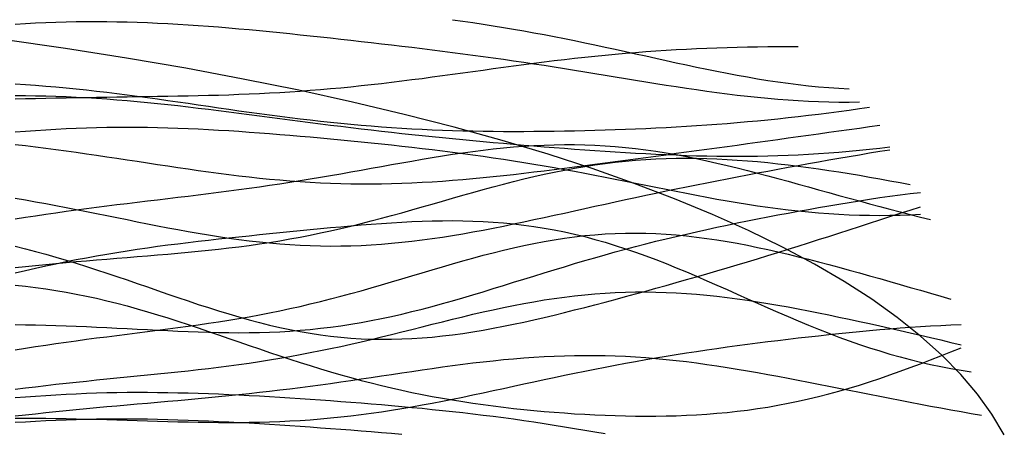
# Model space of a CAD drawing. Extents: x -15.9 to 15.9, y -4.2 to 4.2.
# Tile 12 of 12: x 8.5 to 15.7, y 0.9 to 3.9. Entities that reach past the tile are written whole.
import ezdxf

# ---------------------------------------------------------------- set-up
doc = ezdxf.new("R2010")
doc.units = 0

msp = doc.modelspace()

# ---------------------------------------------------------------- linework, layer by layer
at = {"layer": 'CNC'}
for points in [[(8.47864, 3.86048), (8.55334, 3.86475), (8.62804, 3.8685), (8.70274, 3.87169), (8.77745, 3.87431), (8.85215, 3.87633), (8.92685, 3.87776), (9.00155, 3.87858), (9.07625, 3.8788), (9.15095, 3.8784), (9.22566, 3.87741), (9.30036, 3.87584), (9.37506, 3.87369), (9.44976, 3.87098), (9.52446, 3.86774), (9.59916, 3.86399), (9.67387, 3.85976), (9.74857, 3.85507), (9.82327, 3.84996), (9.89797, 3.84445), (9.97267, 3.83858), (10.04737, 3.83237), (10.12208, 3.82586), (10.19678, 3.81907), (10.27148, 3.81204), (10.34618, 3.80479), (10.42088, 3.79735), (10.49558, 3.78973), (10.57029, 3.78196), (10.64499, 3.77406), (10.71969, 3.76603), (10.79439, 3.7579), (10.86909, 3.74966), (10.94379, 3.74132), (11.0185, 3.73289), (11.0932, 3.72437), (11.1679, 3.71575), (11.2426, 3.70702), (11.3173, 3.69818), (11.392, 3.68922), (11.46671, 3.68013), (11.54141, 3.6709), (11.61611, 3.66151), (11.69081, 3.65196), (11.76551, 3.64222), (11.84021, 3.6323), (11.91492, 3.62218), (11.98962, 3.61185), (12.06432, 3.60131), (12.13902, 3.59056), (12.21372, 3.57959), (12.28842, 3.5684), (12.36313, 3.55701), (12.43783, 3.54542), (12.51253, 3.53365), (12.58723, 3.52172), (12.66193, 3.50964), (12.73663, 3.49745), (12.81134, 3.48518), (12.88604, 3.47285), (12.96074, 3.46052), (13.03544, 3.44821), (13.11014, 3.43598), (13.18484, 3.42387), (13.25955, 3.41194), (13.33425, 3.40024), (13.40895, 3.38882), (13.48365, 3.37773), (13.55835, 3.36704), (13.63305, 3.3568), (13.70776, 3.34706), (13.78246, 3.33788), (13.85716, 3.32931), (13.93186, 3.3214), (14.00656, 3.31421), (14.08126, 3.30776), (14.15597, 3.3021), (14.23067, 3.29728), (14.30537, 3.29331), (14.38007, 3.29022), (14.45477, 3.28804), (14.52947, 3.28678), (14.60418, 3.28644), (14.67888, 3.28703)], [(11.69081, 3.89244), (11.76551, 3.88178), (11.84021, 3.87076), (11.91492, 3.85934), (11.98962, 3.84753), (12.06432, 3.83531), (12.13902, 3.82267), (12.21372, 3.80961), (12.28842, 3.79612), (12.36313, 3.78223), (12.43783, 3.76793), (12.51253, 3.75324), (12.58723, 3.73819), (12.66193, 3.7228), (12.73663, 3.7071), (12.81134, 3.69113), (12.88604, 3.67494), (12.96074, 3.65856), (13.03544, 3.64207), (13.11014, 3.62551), (13.18484, 3.60894), (13.25955, 3.59243), (13.33425, 3.57605), (13.40895, 3.55986), (13.48365, 3.54395), (13.55835, 3.52838), (13.63305, 3.51322), (13.70776, 3.49856), (13.78246, 3.48445), (13.85716, 3.47098), (13.93186, 3.45821), (14.00656, 3.44621), (14.08126, 3.43503), (14.15597, 3.42473), (14.23067, 3.41536), (14.30537, 3.40698), (14.38007, 3.39961), (14.45477, 3.3933), (14.52947, 3.38806), (14.60418, 3.38392)], [(15.7438, 0.83897), (15.65325, 0.99014), (15.54638, 1.13823), (15.42326, 1.28339), (15.28397, 1.42572), (15.1286, 1.56523), (14.95725, 1.70192), (14.77003, 1.83577), (14.56706, 1.96673), (14.34846, 2.09474), (14.11438, 2.21974), (13.86494, 2.34165), (13.60031, 2.4604), (13.32063, 2.57591), (13.02606, 2.68809), (12.71676, 2.79686), (12.39291, 2.90215), (12.05465, 3.00385), (11.70217, 3.10191), (11.33561, 3.19622), (10.95514, 3.28672), (10.56091, 3.37333), (10.15305, 3.45597), (9.73169, 3.53458), (9.29692, 3.60908), (8.84882, 3.6794), (8.38742, 3.7455)], [(8.47864, 3.30989), (8.55334, 3.31186), (8.62804, 3.31371), (8.70274, 3.31545), (8.77745, 3.31707), (8.85215, 3.31857), (8.92685, 3.31995), (9.00155, 3.32123), (9.07625, 3.32242), (9.15095, 3.32353), (9.22566, 3.32459), (9.30036, 3.32561), (9.37506, 3.32664), (9.44976, 3.32768), (9.52446, 3.32877), (9.59916, 3.32995), (9.67387, 3.33125), (9.74857, 3.3327), (9.82327, 3.33433), (9.89797, 3.33619), (9.97267, 3.33829), (10.04737, 3.34068), (10.12208, 3.34338), (10.19678, 3.34643), (10.27148, 3.34984), (10.34618, 3.35365), (10.42088, 3.35786), (10.49558, 3.36249), (10.57029, 3.36756), (10.64499, 3.37308), (10.71969, 3.37904), (10.79439, 3.38545), (10.86909, 3.3923), (10.94379, 3.39959), (11.0185, 3.40729), (11.0932, 3.41539), (11.1679, 3.42386), (11.2426, 3.43269), (11.3173, 3.44184), (11.392, 3.45128), (11.46671, 3.46097), (11.54141, 3.47088), (11.61611, 3.48096), (11.69081, 3.49117), (11.76551, 3.50148), (11.84021, 3.51183), (11.91492, 3.52219), (11.98962, 3.5325), (12.06432, 3.54273), (12.13902, 3.55283), (12.21372, 3.56276), (12.28842, 3.57248), (12.36313, 3.58196), (12.43783, 3.59117), (12.51253, 3.60007), (12.58723, 3.60863), (12.66193, 3.61682), (12.73663, 3.62464), (12.81134, 3.63205), (12.88604, 3.63905), (12.96074, 3.64563), (13.03544, 3.65177), (13.11014, 3.65747), (13.18484, 3.66274), (13.25955, 3.66757), (13.33425, 3.67196), (13.40895, 3.67594), (13.48365, 3.6795), (13.55835, 3.68266), (13.63305, 3.68543), (13.70776, 3.68783), (13.78246, 3.68986), (13.85716, 3.69156), (13.93186, 3.69292), (14.00656, 3.69396), (14.08126, 3.69471), (14.15597, 3.69517), (14.23067, 3.69535)], [(8.47864, 3.42096), (8.55334, 3.41589), (8.62804, 3.41035), (8.70274, 3.40432), (8.77745, 3.39781), (8.85215, 3.39082), (8.92685, 3.38337), (9.00155, 3.37547), (9.07625, 3.36714), (9.15095, 3.35839), (9.22566, 3.34926), (9.30036, 3.33978), (9.37506, 3.32997), (9.44976, 3.31988), (9.52446, 3.30955), (9.59916, 3.299), (9.67387, 3.2883), (9.74857, 3.27748), (9.82327, 3.26658), (9.89797, 3.25566), (9.97267, 3.24476), (10.04737, 3.23392), (10.12208, 3.2232), (10.19678, 3.21262), (10.27148, 3.20225), (10.34618, 3.19211), (10.42088, 3.18224), (10.49558, 3.17268), (10.57029, 3.16347), (10.64499, 3.15462), (10.71969, 3.14617), (10.79439, 3.13814), (10.86909, 3.13055), (10.94379, 3.12341), (11.0185, 3.11673), (11.0932, 3.11053), (11.1679, 3.1048), (11.2426, 3.09955), (11.3173, 3.09478), (11.392, 3.09048), (11.46671, 3.08665), (11.54141, 3.08327), (11.61611, 3.08033), (11.69081, 3.07783), (11.76551, 3.07574), (11.84021, 3.07405), (11.91492, 3.07274), (11.98962, 3.07181), (12.06432, 3.07122), (12.13902, 3.07097), (12.21372, 3.07103), (12.28842, 3.07141), (12.36313, 3.07207), (12.43783, 3.07301), (12.51253, 3.07423), (12.58723, 3.07571), (12.66193, 3.07745), (12.73663, 3.07944), (12.81134, 3.08168), (12.88604, 3.08417), (12.96074, 3.08692), (13.03544, 3.08992), (13.11014, 3.09319), (13.18484, 3.09673), (13.25955, 3.10056), (13.33425, 3.10467), (13.40895, 3.10908), (13.48365, 3.11381), (13.55835, 3.11886), (13.63305, 3.12425), (13.70776, 3.12999), (13.78246, 3.13608), (13.85716, 3.14254), (13.93186, 3.14937), (14.00656, 3.15658), (14.08126, 3.16417), (14.15597, 3.17214), (14.23067, 3.1805), (14.30537, 3.18923), (14.38007, 3.19833), (14.45477, 3.20778), (14.52947, 3.21758), (14.60418, 3.2277), (14.67888, 3.23812), (14.75358, 3.24883)], [(8.47864, 3.33545), (8.55334, 3.3347), (8.62804, 3.33343), (8.70274, 3.33162), (8.77745, 3.32926), (8.85215, 3.32634), (8.92685, 3.32288), (9.00155, 3.31886), (9.07625, 3.31429), (9.15095, 3.3092), (9.22566, 3.30358), (9.30036, 3.29746), (9.37506, 3.29087), (9.44976, 3.28382), (9.52446, 3.27634), (9.59916, 3.26848), (9.67387, 3.26024), (9.74857, 3.25169), (9.82327, 3.24284), (9.89797, 3.23373), (9.97267, 3.22441), (10.04737, 3.21491), (10.12208, 3.20527), (10.19678, 3.19553), (10.27148, 3.18571), (10.34618, 3.17586), (10.42088, 3.166), (10.49558, 3.15617), (10.57029, 3.1464), (10.64499, 3.13671), (10.71969, 3.12712), (10.79439, 3.11766), (10.86909, 3.10834), (10.94379, 3.09918), (11.0185, 3.09018), (11.0932, 3.08136), (11.1679, 3.07273), (11.2426, 3.06428), (11.3173, 3.05603), (11.392, 3.04796), (11.46671, 3.04008), (11.54141, 3.03239), (11.61611, 3.02487), (11.69081, 3.01753), (11.76551, 3.01035), (11.84021, 3.00333), (11.91492, 2.99647), (11.98962, 2.98975), (12.06432, 2.98318), (12.13902, 2.97674), (12.21372, 2.97044), (12.28842, 2.96428), (12.36313, 2.95826), (12.43783, 2.95238), (12.51253, 2.94664), (12.58723, 2.94106), (12.66193, 2.93564), (12.73663, 2.9304), (12.81134, 2.92536), (12.88604, 2.92053), (12.96074, 2.91592), (13.03544, 2.91158), (13.11014, 2.90751), (13.18484, 2.90374), (13.25955, 2.90031), (13.33425, 2.89724), (13.40895, 2.89456), (13.48365, 2.89229), (13.55835, 2.89047), (13.63305, 2.88913), (13.70776, 2.8883), (13.78246, 2.888), (13.85716, 2.88825), (13.93186, 2.88909), (14.00656, 2.89052), (14.08126, 2.89257), (14.15597, 2.89526), (14.23067, 2.89859), (14.30537, 2.90257), (14.38007, 2.90721), (14.45477, 2.91249), (14.52947, 2.91843), (14.60418, 2.925), (14.67888, 2.9322), (14.75358, 2.94001), (14.82828, 2.94839), (14.90298, 2.95733)], [(8.47864, 2.97547), (8.55334, 2.96665), (8.62804, 2.95748), (8.70274, 2.94796), (8.77745, 2.93813), (8.85215, 2.92798), (8.92685, 2.91755), (9.00155, 2.90686), (9.07625, 2.89594), (9.15095, 2.88483), (9.22566, 2.87357), (9.30036, 2.8622), (9.37506, 2.85077), (9.44976, 2.83932), (9.52446, 2.82792), (9.59916, 2.8166), (9.67387, 2.80543), (9.74857, 2.79446), (9.82327, 2.78375), (9.89797, 2.77335), (9.97267, 2.76331), (10.04737, 2.7537), (10.12208, 2.74455), (10.19678, 2.73593), (10.27148, 2.72786), (10.34618, 2.72041), (10.42088, 2.7136), (10.49558, 2.70747), (10.57029, 2.70205), (10.64499, 2.69736), (10.71969, 2.69343), (10.79439, 2.69027), (10.86909, 2.6879), (10.94379, 2.68631), (11.0185, 2.6855), (11.0932, 2.68548), (11.1679, 2.68623), (11.2426, 2.68774), (11.3173, 2.68998), (11.392, 2.69295), (11.46671, 2.6966), (11.54141, 2.70091), (11.61611, 2.70584), (11.69081, 2.71137), (11.76551, 2.71745), (11.84021, 2.72405), (11.91492, 2.73112), (11.98962, 2.73863), (12.06432, 2.74654), (12.13902, 2.7548), (12.21372, 2.76337), (12.28842, 2.77223), (12.36313, 2.78132), (12.43783, 2.79063), (12.51253, 2.80011), (12.58723, 2.80974), (12.66193, 2.81949), (12.73663, 2.82934), (12.81134, 2.83926), (12.88604, 2.84924), (12.96074, 2.85926), (13.03544, 2.86932), (13.11014, 2.8794), (13.18484, 2.88949), (13.25955, 2.8996), (13.33425, 2.90971), (13.40895, 2.91984), (13.48365, 2.92998), (13.55835, 2.94013), (13.63305, 2.9503), (13.70776, 2.9605), (13.78246, 2.97072), (13.85716, 2.98098), (13.93186, 2.99127), (14.00656, 3.0016), (14.08126, 3.01197), (14.15597, 3.02237), (14.23067, 3.03281), (14.30537, 3.04328), (14.38007, 3.05377), (14.45477, 3.06427), (14.52947, 3.07477), (14.60418, 3.08526), (14.67888, 3.0957), (14.75358, 3.10609), (14.82828, 3.1164)], [(8.47864, 3.06651), (8.55334, 3.07267), (8.62804, 3.07831), (8.70274, 3.08339), (8.77745, 3.08791), (8.85215, 3.09183), (8.92685, 3.09514), (9.00155, 3.09784), (9.07625, 3.09993), (9.15095, 3.1014), (9.22566, 3.10226), (9.30036, 3.10251), (9.37506, 3.10218), (9.44976, 3.10128), (9.52446, 3.09983), (9.59916, 3.09786), (9.67387, 3.09537), (9.74857, 3.09242), (9.82327, 3.08902), (9.89797, 3.0852), (9.97267, 3.08099), (10.04737, 3.07642), (10.12208, 3.07152), (10.19678, 3.06632), (10.27148, 3.06084), (10.34618, 3.0551), (10.42088, 3.04914), (10.49558, 3.04296), (10.57029, 3.03658), (10.64499, 3.03002), (10.71969, 3.02328), (10.79439, 3.01638), (10.86909, 3.0093), (10.94379, 3.00207), (11.0185, 2.99466), (11.0932, 2.98708), (11.1679, 2.97931), (11.2426, 2.97135), (11.3173, 2.96317), (11.392, 2.95477), (11.46671, 2.94613), (11.54141, 2.93723), (11.61611, 2.92804), (11.69081, 2.91856), (11.76551, 2.90877), (11.84021, 2.89865), (11.91492, 2.88818), (11.98962, 2.87736), (12.06432, 2.86616), (12.13902, 2.8546), (12.21372, 2.84266), (12.28842, 2.83035), (12.36313, 2.81767), (12.43783, 2.80463), (12.51253, 2.79125), (12.58723, 2.77754), (12.66193, 2.76353), (12.73663, 2.74925), (12.81134, 2.73473), (12.88604, 2.72002), (12.96074, 2.70516), (13.03544, 2.69019), (13.11014, 2.67517), (13.18484, 2.66015), (13.25955, 2.6452), (13.33425, 2.63037), (13.40895, 2.61573), (13.48365, 2.60134), (13.55835, 2.58728), (13.63305, 2.5736), (13.70776, 2.56038), (13.78246, 2.54767), (13.85716, 2.53555), (13.93186, 2.52408), (14.00656, 2.5133), (14.08126, 2.50329), (14.15597, 2.49408), (14.23067, 2.48573), (14.30537, 2.47828), (14.38007, 2.47176), (14.45477, 2.4662), (14.52947, 2.46162), (14.60418, 2.45805), (14.67888, 2.4555), (14.75358, 2.45396), (14.82828, 2.45345), (14.90298, 2.45394), (14.97768, 2.45542), (15.05239, 2.45788), (15.12709, 2.46128)], [(8.47864, 2.4281), (8.55334, 2.4396), (8.62804, 2.45087), (8.70274, 2.46191), (8.77745, 2.47269), (8.85215, 2.48321), (8.92685, 2.49349), (9.00155, 2.50351), (9.07625, 2.51331), (9.15095, 2.52289), (9.22566, 2.53229), (9.30036, 2.54153), (9.37506, 2.55063), (9.44976, 2.55965), (9.52446, 2.56861), (9.59916, 2.57756), (9.67387, 2.58653), (9.74857, 2.59558), (9.82327, 2.60473), (9.89797, 2.61403), (9.97267, 2.62353), (10.04737, 2.63324), (10.12208, 2.6432), (10.19678, 2.65345), (10.27148, 2.664), (10.34618, 2.67486), (10.42088, 2.68606), (10.49558, 2.69758), (10.57029, 2.70943), (10.64499, 2.7216), (10.71969, 2.73406), (10.79439, 2.7468), (10.86909, 2.75977), (10.94379, 2.77294), (11.0185, 2.78627), (11.0932, 2.79968), (11.1679, 2.81314), (11.2426, 2.82656), (11.3173, 2.83989), (11.392, 2.85303), (11.46671, 2.86592), (11.54141, 2.87847), (11.61611, 2.8906), (11.69081, 2.90222), (11.76551, 2.91324), (11.84021, 2.92359), (11.91492, 2.93318), (11.98962, 2.94192), (12.06432, 2.94975), (12.13902, 2.95659), (12.21372, 2.96238), (12.28842, 2.96705), (12.36313, 2.97055), (12.43783, 2.97283), (12.51253, 2.97385), (12.58723, 2.97359), (12.66193, 2.97202), (12.73663, 2.96913), (12.81134, 2.96491), (12.88604, 2.95937), (12.96074, 2.95252), (13.03544, 2.94439), (13.11014, 2.935), (13.18484, 2.9244), (13.25955, 2.91263), (13.33425, 2.89974), (13.40895, 2.88579), (13.48365, 2.87085), (13.55835, 2.85499), (13.63305, 2.83828), (13.70776, 2.82079), (13.78246, 2.80262), (13.85716, 2.78383), (13.93186, 2.76452), (14.00656, 2.74476), (14.08126, 2.72463), (14.15597, 2.70421), (14.23067, 2.68358), (14.30537, 2.66281), (14.38007, 2.64197), (14.45477, 2.62113), (14.52947, 2.60033), (14.60418, 2.57965), (14.67888, 2.55912), (14.75358, 2.53879), (14.82828, 2.5187), (14.90298, 2.49887), (14.97768, 2.47934), (15.05239, 2.46012), (15.12709, 2.44124), (15.20179, 2.42269)], [(8.47864, 2.57959), (8.55334, 2.56667), (8.62804, 2.55339), (8.70274, 2.53974), (8.77745, 2.52577), (8.85215, 2.51149), (8.92685, 2.49695), (9.00155, 2.48218), (9.07625, 2.46723), (9.15095, 2.45215), (9.22566, 2.43701), (9.30036, 2.42186), (9.37506, 2.40678), (9.44976, 2.39183), (9.52446, 2.37708), (9.59916, 2.36262), (9.67387, 2.34851), (9.74857, 2.33484), (9.82327, 2.32169), (9.89797, 2.30913), (9.97267, 2.29723), (10.04737, 2.28608), (10.12208, 2.27573), (10.19678, 2.26626), (10.27148, 2.25772), (10.34618, 2.25017), (10.42088, 2.24366), (10.49558, 2.23823), (10.57029, 2.23392), (10.64499, 2.23076), (10.71969, 2.22877), (10.79439, 2.22797), (10.86909, 2.22835), (10.94379, 2.22993), (11.0185, 2.23268), (11.0932, 2.2366), (11.1679, 2.24166), (11.2426, 2.24782), (11.3173, 2.25506), (11.392, 2.26333), (11.46671, 2.27258), (11.54141, 2.28275), (11.61611, 2.2938), (11.69081, 2.30565), (11.76551, 2.31825), (11.84021, 2.33153), (11.91492, 2.34542), (11.98962, 2.35986), (12.06432, 2.37477), (12.13902, 2.3901), (12.21372, 2.40576), (12.28842, 2.42171), (12.36313, 2.43788), (12.43783, 2.45422), (12.51253, 2.47066), (12.58723, 2.48717), (12.66193, 2.50369), (12.73663, 2.52019), (12.81134, 2.53663), (12.88604, 2.55298), (12.96074, 2.56921), (13.03544, 2.5853), (13.11014, 2.60124), (13.18484, 2.61702), (13.25955, 2.63262), (13.33425, 2.64804), (13.40895, 2.66328), (13.48365, 2.67834), (13.55835, 2.69323), (13.63305, 2.70795), (13.70776, 2.72252), (13.78246, 2.73693), (13.85716, 2.75119), (13.93186, 2.76532), (14.00656, 2.77932), (14.08126, 2.7932), (14.15597, 2.80695), (14.23067, 2.82058), (14.30537, 2.83409), (14.38007, 2.84747), (14.45477, 2.8607), (14.52947, 2.87379), (14.60418, 2.88671), (14.67888, 2.89944), (14.75358, 2.91195), (14.82828, 2.92422), (14.90298, 2.93621)], [(8.47864, 2.06939), (8.55334, 2.07724), (8.62804, 2.08485), (8.70274, 2.09223), (8.77745, 2.09937), (8.85215, 2.10627), (8.92685, 2.11294), (9.00155, 2.11941), (9.07625, 2.12569), (9.15095, 2.13184), (9.22566, 2.13787), (9.30036, 2.14385), (9.37506, 2.14982), (9.44976, 2.15585), (9.52446, 2.16198), (9.59916, 2.16829), (9.67387, 2.17484), (9.74857, 2.18169), (9.82327, 2.18892), (9.89797, 2.19658), (9.97267, 2.20474), (10.04737, 2.21345), (10.12208, 2.22278), (10.19678, 2.23277), (10.27148, 2.24347), (10.34618, 2.25491), (10.42088, 2.26712), (10.49558, 2.28013), (10.57029, 2.29395), (10.64499, 2.30858), (10.71969, 2.32402), (10.79439, 2.34025), (10.86909, 2.35725), (10.94379, 2.37499), (11.0185, 2.39342), (11.0932, 2.4125), (11.1679, 2.43216), (11.2426, 2.45234), (11.3173, 2.47296), (11.392, 2.49393), (11.46671, 2.51518), (11.54141, 2.53661), (11.61611, 2.55812), (11.69081, 2.57961), (11.76551, 2.60099), (11.84021, 2.62215), (11.91492, 2.64298), (11.98962, 2.6634), (12.06432, 2.68329), (12.13902, 2.70257), (12.21372, 2.72113), (12.28842, 2.73891), (12.36313, 2.75581), (12.43783, 2.77176), (12.51253, 2.7867), (12.58723, 2.80056), (12.66193, 2.8133), (12.73663, 2.82488), (12.81134, 2.83525), (12.88604, 2.84439), (12.96074, 2.85229), (13.03544, 2.85894), (13.11014, 2.86435), (13.18484, 2.86851), (13.25955, 2.87144), (13.33425, 2.87318), (13.40895, 2.87374), (13.48365, 2.87317), (13.55835, 2.8715), (13.63305, 2.86877), (13.70776, 2.86505), (13.78246, 2.86037), (13.85716, 2.85478), (13.93186, 2.84835), (14.00656, 2.84112), (14.08126, 2.83314), (14.15597, 2.82447), (14.23067, 2.81516), (14.30537, 2.80523), (14.38007, 2.79475), (14.45477, 2.78374), (14.52947, 2.77225), (14.60418, 2.76028), (14.67888, 2.74788), (14.75358, 2.73505), (14.82828, 2.7218), (14.90298, 2.70816), (14.97768, 2.69411), (15.05239, 2.67967)], [(8.47864, 1.64951), (8.55334, 1.64845), (8.62804, 1.64709), (8.70274, 1.64541), (8.77745, 1.6434), (8.85215, 1.64105), (8.92685, 1.63837), (9.00155, 1.63538), (9.07625, 1.63211), (9.15095, 1.62859), (9.22566, 1.62487), (9.30036, 1.62101), (9.37506, 1.61706), (9.44976, 1.6131), (9.52446, 1.60921), (9.59916, 1.60545), (9.67387, 1.60192), (9.74857, 1.5987), (9.82327, 1.59589), (9.89797, 1.59356), (9.97267, 1.59181), (10.04737, 1.59072), (10.12208, 1.59038), (10.19678, 1.59086), (10.27148, 1.59224), (10.34618, 1.59458), (10.42088, 1.59794), (10.49558, 1.60238), (10.57029, 1.60794), (10.64499, 1.61466), (10.71969, 1.62254), (10.79439, 1.63163), (10.86909, 1.6419), (10.94379, 1.65337), (11.0185, 1.66601), (11.0932, 1.67981), (11.1679, 1.69471), (11.2426, 1.71069), (11.3173, 1.72769), (11.392, 1.74564), (11.46671, 1.76449), (11.54141, 1.78415), (11.61611, 1.80455), (11.69081, 1.82561), (11.76551, 1.84723), (11.84021, 1.86935), (11.91492, 1.89185), (11.98962, 1.91466), (12.06432, 1.93769), (12.13902, 1.96085), (12.21372, 1.98407), (12.28842, 2.00725), (12.36313, 2.03032), (12.43783, 2.05323), (12.51253, 2.0759), (12.58723, 2.09828), (12.66193, 2.12032), (12.73663, 2.14197), (12.81134, 2.1632), (12.88604, 2.18399), (12.96074, 2.20431), (13.03544, 2.22416), (13.11014, 2.24351), (13.18484, 2.26238), (13.25955, 2.28076), (13.33425, 2.29868), (13.40895, 2.31613), (13.48365, 2.33315), (13.55835, 2.34975), (13.63305, 2.36595), (13.70776, 2.38179), (13.78246, 2.39727), (13.85716, 2.41243), (13.93186, 2.42729), (14.00656, 2.44186), (14.08126, 2.45616), (14.15597, 2.47019), (14.23067, 2.48397), (14.30537, 2.4975), (14.38007, 2.51076), (14.45477, 2.52375), (14.52947, 2.53643), (14.60418, 2.5488), (14.67888, 2.56081), (14.75358, 2.57241), (14.82828, 2.58357), (14.90298, 2.59423), (14.97768, 2.60432), (15.05239, 2.61378), (15.12709, 2.62254)], [(8.47864, 2.22696), (8.55334, 2.20812), (8.62804, 2.18842), (8.70274, 2.16787), (8.77745, 2.14651), (8.85215, 2.12436), (8.92685, 2.10148), (9.00155, 2.07792), (9.07625, 2.05375), (9.15095, 2.02904), (9.22566, 2.00389), (9.30036, 1.97837), (9.37506, 1.9526), (9.44976, 1.92669), (9.52446, 1.90073), (9.59916, 1.87485), (9.67387, 1.84917), (9.74857, 1.82381), (9.82327, 1.79889), (9.89797, 1.77454), (9.97267, 1.75087), (10.04737, 1.728), (10.12208, 1.70606), (10.19678, 1.68514), (10.27148, 1.66535), (10.34618, 1.64679), (10.42088, 1.62954), (10.49558, 1.61369), (10.57029, 1.59931), (10.64499, 1.58645), (10.71969, 1.57517), (10.79439, 1.5655), (10.86909, 1.55748), (10.94379, 1.55112), (11.0185, 1.54643), (11.0932, 1.54341), (11.1679, 1.54203), (11.2426, 1.54228), (11.3173, 1.54412), (11.392, 1.54751), (11.46671, 1.55239), (11.54141, 1.55872), (11.61611, 1.56642), (11.69081, 1.57543), (11.76551, 1.58568), (11.84021, 1.59708), (11.91492, 1.60955), (11.98962, 1.62302), (12.06432, 1.63741), (12.13902, 1.65264), (12.21372, 1.66862), (12.28842, 1.68529), (12.36313, 1.70256), (12.43783, 1.72038), (12.51253, 1.73868), (12.58723, 1.75739), (12.66193, 1.77648), (12.73663, 1.79589), (12.81134, 1.81558), (12.88604, 1.83552), (12.96074, 1.85568), (13.03544, 1.87604), (13.11014, 1.89658), (13.18484, 1.91729), (13.25955, 1.93817), (13.33425, 1.95922), (13.40895, 1.98043), (13.48365, 2.00182), (13.55835, 2.02339), (13.63305, 2.04515), (13.70776, 2.06711), (13.78246, 2.08929), (13.85716, 2.11168), (13.93186, 2.1343), (14.00656, 2.15715), (14.08126, 2.18024), (14.15597, 2.20355), (14.23067, 2.22708), (14.30537, 2.25082), (14.38007, 2.27474), (14.45477, 2.29882), (14.52947, 2.32303), (14.60418, 2.34733), (14.67888, 2.37167), (14.75358, 2.396), (14.82828, 2.42026), (14.90298, 2.44438), (14.97768, 2.46829), (15.05239, 2.49192), (15.12709, 2.51518)], [(8.47864, 2.02978), (8.55334, 2.04747), (8.62804, 2.06465), (8.70274, 2.0813), (8.77745, 2.09737), (8.85215, 2.11285), (8.92685, 2.12773), (9.00155, 2.14199), (9.07625, 2.15564), (9.15095, 2.16869), (9.22566, 2.18115), (9.30036, 2.19304), (9.37506, 2.20438), (9.44976, 2.21522), (9.52446, 2.22558), (9.59916, 2.2355), (9.67387, 2.24502), (9.74857, 2.25419), (9.82327, 2.26304), (9.89797, 2.27162), (9.97267, 2.27996), (10.04737, 2.28811), (10.12208, 2.29609), (10.19678, 2.30393), (10.27148, 2.31165), (10.34618, 2.31928), (10.42088, 2.32682), (10.49558, 2.33428), (10.57029, 2.34164), (10.64499, 2.34891), (10.71969, 2.35604), (10.79439, 2.36303), (10.86909, 2.36982), (10.94379, 2.37638), (11.0185, 2.38264), (11.0932, 2.38856), (11.1679, 2.39406), (11.2426, 2.39907), (11.3173, 2.40352), (11.392, 2.40732), (11.46671, 2.41038), (11.54141, 2.41263), (11.61611, 2.41398), (11.69081, 2.41433), (11.76551, 2.4136), (11.84021, 2.41172), (11.91492, 2.40859), (11.98962, 2.40415), (12.06432, 2.39833), (12.13902, 2.39106), (12.21372, 2.3823), (12.28842, 2.372), (12.36313, 2.36013), (12.43783, 2.34666), (12.51253, 2.33159), (12.58723, 2.31491), (12.66193, 2.29663), (12.73663, 2.27678), (12.81134, 2.25539), (12.88604, 2.23252), (12.96074, 2.20822), (13.03544, 2.18256), (13.11014, 2.15562), (13.18484, 2.1275), (13.25955, 2.0983), (13.33425, 2.06812), (13.40895, 2.03709), (13.48365, 2.00533), (13.55835, 1.97296), (13.63305, 1.94012), (13.70776, 1.90695), (13.78246, 1.87358), (13.85716, 1.84016), (13.93186, 1.80681), (14.00656, 1.77367), (14.08126, 1.74087), (14.15597, 1.70854), (14.23067, 1.6768), (14.30537, 1.64576), (14.38007, 1.61553), (14.45477, 1.5862), (14.52947, 1.55787), (14.60418, 1.53061), (14.67888, 1.50449), (14.75358, 1.47958), (14.82828, 1.45591), (14.90298, 1.43353), (14.97768, 1.41247), (15.05239, 1.39273), (15.12709, 1.37434), (15.20179, 1.35728), (15.27649, 1.34155), (15.35119, 1.32713), (15.42589, 1.31399), (15.5006, 1.30211)], [(8.47864, 1.46555), (8.55334, 1.47721), (8.62804, 1.48862), (8.70274, 1.49976), (8.77745, 1.51062), (8.85215, 1.52121), (8.92685, 1.53153), (9.00155, 1.54161), (9.07625, 1.55147), (9.15095, 1.56115), (9.22566, 1.57069), (9.30036, 1.58013), (9.37506, 1.58953), (9.44976, 1.59895), (9.52446, 1.60845), (9.59916, 1.6181), (9.67387, 1.62795), (9.74857, 1.63808), (9.82327, 1.64855), (9.89797, 1.65944), (9.97267, 1.67079), (10.04737, 1.68267), (10.12208, 1.69513), (10.19678, 1.70822), (10.27148, 1.72197), (10.34618, 1.73643), (10.42088, 1.75161), (10.49558, 1.76754), (10.57029, 1.78421), (10.64499, 1.80162), (10.71969, 1.81976), (10.79439, 1.83859), (10.86909, 1.8581), (10.94379, 1.87822), (11.0185, 1.89891), (11.0932, 1.92009), (11.1679, 1.94169), (11.2426, 1.96363), (11.3173, 1.98582), (11.392, 2.00816), (11.46671, 2.03054), (11.54141, 2.05286), (11.61611, 2.07499), (11.69081, 2.09684), (11.76551, 2.11827), (11.84021, 2.13918), (11.91492, 2.15944), (11.98962, 2.17895), (12.06432, 2.19758), (12.13902, 2.21525), (12.21372, 2.23183), (12.28842, 2.24725), (12.36313, 2.26141), (12.43783, 2.27424), (12.51253, 2.28567), (12.58723, 2.29563), (12.66193, 2.30409), (12.73663, 2.31099), (12.81134, 2.31632), (12.88604, 2.32005), (12.96074, 2.32218), (13.03544, 2.32271), (13.11014, 2.32166), (13.18484, 2.31905), (13.25955, 2.31491), (13.33425, 2.30929), (13.40895, 2.30223), (13.48365, 2.2938), (13.55835, 2.28405), (13.63305, 2.27306), (13.70776, 2.2609), (13.78246, 2.24763), (13.85716, 2.23335), (13.93186, 2.21813), (14.00656, 2.20205), (14.08126, 2.18518), (14.15597, 2.16761), (14.23067, 2.14941), (14.30537, 2.13064), (14.38007, 2.11138), (14.45477, 2.09169), (14.52947, 2.07161), (14.60418, 2.05121), (14.67888, 2.03052), (14.75358, 2.00959), (14.82828, 1.98844), (14.90298, 1.96711), (14.97768, 1.9456), (15.05239, 1.92394), (15.12709, 1.90213), (15.20179, 1.88018), (15.27649, 1.85808), (15.35119, 1.83583)], [(8.47864, 1.93899), (8.55334, 1.93149), (8.62804, 1.92273), (8.70274, 1.91269), (8.77745, 1.90136), (8.85215, 1.88875), (8.92685, 1.87487), (9.00155, 1.85973), (9.07625, 1.84336), (9.15095, 1.82581), (9.22566, 1.80713), (9.30036, 1.78738), (9.37506, 1.76662), (9.44976, 1.74493), (9.52446, 1.72239), (9.59916, 1.69909), (9.67387, 1.67512), (9.74857, 1.65058), (9.82327, 1.62558), (9.89797, 1.6002), (9.97267, 1.57457), (10.04737, 1.54877), (10.12208, 1.52292), (10.19678, 1.49711), (10.27148, 1.47143), (10.34618, 1.44599), (10.42088, 1.42087), (10.49558, 1.39615), (10.57029, 1.37191), (10.64499, 1.34822), (10.71969, 1.32513), (10.79439, 1.30272), (10.86909, 1.28101), (10.94379, 1.26006), (11.0185, 1.2399), (11.0932, 1.22054), (11.1679, 1.20201), (11.2426, 1.18432), (11.3173, 1.16746), (11.392, 1.15144), (11.46671, 1.13626), (11.54141, 1.12188), (11.61611, 1.10831), (11.69081, 1.09552), (11.76551, 1.08349), (11.84021, 1.07219), (11.91492, 1.0616), (11.98962, 1.05169), (12.06432, 1.04245), (12.13902, 1.03384), (12.21372, 1.02586), (12.28842, 1.01848), (12.36313, 1.01169), (12.43783, 1.00548), (12.51253, 0.99986), (12.58723, 0.99481), (12.66193, 0.99036), (12.73663, 0.9865), (12.81134, 0.98326), (12.88604, 0.98065), (12.96074, 0.97871), (13.03544, 0.97747), (13.11014, 0.97696), (13.18484, 0.97722), (13.25955, 0.97829), (13.33425, 0.98022), (13.40895, 0.98306), (13.48365, 0.98685), (13.55835, 0.99165), (13.63305, 0.99749), (13.70776, 1.00442), (13.78246, 1.01249), (13.85716, 1.02172), (13.93186, 1.03217), (14.00656, 1.04385), (14.08126, 1.05678), (14.15597, 1.07098), (14.23067, 1.08647), (14.30537, 1.10323), (14.38007, 1.12126), (14.45477, 1.14053), (14.52947, 1.16103), (14.60418, 1.18272), (14.67888, 1.20554), (14.75358, 1.22943), (14.82828, 1.25435), (14.90298, 1.2802), (14.97768, 1.30691), (15.05239, 1.33438), (15.12709, 1.36252), (15.20179, 1.39122), (15.27649, 1.42037), (15.35119, 1.44986), (15.42589, 1.47956)], [(8.47864, 1.17521), (8.55334, 1.18442), (8.62804, 1.19342), (8.70274, 1.20219), (8.77745, 1.21075), (8.85215, 1.21907), (8.92685, 1.22719), (9.00155, 1.2351), (9.07625, 1.24284), (9.15095, 1.25043), (9.22566, 1.25792), (9.30036, 1.26533), (9.37506, 1.27272), (9.44976, 1.28013), (9.52446, 1.28761), (9.59916, 1.29523), (9.67387, 1.30302), (9.74857, 1.31106), (9.82327, 1.3194), (9.89797, 1.32808), (9.97267, 1.33717), (10.04737, 1.34672), (10.12208, 1.35676), (10.19678, 1.36734), (10.27148, 1.37849), (10.34618, 1.39024), (10.42088, 1.40261), (10.49558, 1.41562), (10.57029, 1.42927), (10.64499, 1.44355), (10.71969, 1.45847), (10.79439, 1.474), (10.86909, 1.4901), (10.94379, 1.50675), (11.0185, 1.5239), (11.0932, 1.54149), (11.1679, 1.55946), (11.2426, 1.57775), (11.3173, 1.59628), (11.392, 1.61498), (11.46671, 1.63374), (11.54141, 1.6525), (11.61611, 1.67115), (11.69081, 1.68959), (11.76551, 1.70774), (11.84021, 1.7255), (11.91492, 1.74276), (11.98962, 1.75945), (12.06432, 1.77545), (12.13902, 1.7907), (12.21372, 1.80509), (12.28842, 1.81857), (12.36313, 1.83104), (12.43783, 1.84245), (12.51253, 1.85275), (12.58723, 1.86187), (12.66193, 1.86978), (12.73663, 1.87644), (12.81134, 1.88184), (12.88604, 1.88594), (12.96074, 1.88875), (13.03544, 1.89027), (13.11014, 1.8905), (13.18484, 1.88947), (13.25955, 1.8872), (13.33425, 1.88371), (13.40895, 1.87906), (13.48365, 1.87328), (13.55835, 1.86642), (13.63305, 1.85853), (13.70776, 1.84968), (13.78246, 1.83993), (13.85716, 1.82932), (13.93186, 1.81793), (14.00656, 1.80582), (14.08126, 1.79305), (14.15597, 1.77968), (14.23067, 1.76577), (14.30537, 1.75137), (14.38007, 1.73653), (14.45477, 1.72131), (14.52947, 1.70574), (14.60418, 1.68986), (14.67888, 1.67371), (14.75358, 1.65732), (14.82828, 1.64071), (14.90298, 1.6239), (14.97768, 1.6069), (15.05239, 1.58973), (15.12709, 1.57238), (15.20179, 1.55486), (15.27649, 1.53716), (15.35119, 1.51929), (15.42589, 1.50123)], [(8.47864, 0.9624), (8.55334, 0.96204), (8.62804, 0.96148), (8.70274, 0.9607), (8.77745, 0.95969), (8.85215, 0.95845), (8.92685, 0.95699), (9.00155, 0.95532), (9.07625, 0.95346), (9.15095, 0.95143), (9.22566, 0.94927), (9.30036, 0.94701), (9.37506, 0.9447), (9.44976, 0.94239), (9.52446, 0.94013), (9.59916, 0.93797), (9.67387, 0.93597), (9.74857, 0.93419), (9.82327, 0.93269), (9.89797, 0.93153), (9.97267, 0.93078), (10.04737, 0.93049), (10.12208, 0.93071), (10.19678, 0.93151), (10.27148, 0.93292), (10.34618, 0.93501), (10.42088, 0.9378), (10.49558, 0.94133), (10.57029, 0.94563), (10.64499, 0.95073), (10.71969, 0.95664), (10.79439, 0.96337), (10.86909, 0.97092), (10.94379, 0.97928), (11.0185, 0.98845), (11.0932, 0.99841), (11.1679, 1.00913), (11.2426, 1.02057), (11.3173, 1.03271), (11.392, 1.0455), (11.46671, 1.05889), (11.54141, 1.07284), (11.61611, 1.08727), (11.69081, 1.10215), (11.76551, 1.1174), (11.84021, 1.13297), (11.91492, 1.14879), (11.98962, 1.1648), (12.06432, 1.18094), (12.13902, 1.19715), (12.21372, 1.21337), (12.28842, 1.22954), (12.36313, 1.24562), (12.43783, 1.26155), (12.51253, 1.27729), (12.58723, 1.2928), (12.66193, 1.30804), (12.73663, 1.32298), (12.81134, 1.33761), (12.88604, 1.35189), (12.96074, 1.36582), (13.03544, 1.37938), (13.11014, 1.39256), (13.18484, 1.40538), (13.25955, 1.41782), (13.33425, 1.42991), (13.40895, 1.44163), (13.48365, 1.45302), (13.55835, 1.46408), (13.63305, 1.47483), (13.70776, 1.48528), (13.78246, 1.49546), (13.85716, 1.50537), (13.93186, 1.51504), (14.00656, 1.52447), (14.08126, 1.53367), (14.15597, 1.54266), (14.23067, 1.55144), (14.30537, 1.56001), (14.38007, 1.56836), (14.45477, 1.57649), (14.52947, 1.58439), (14.60418, 1.59204), (14.67888, 1.59941), (14.75358, 1.60648), (14.82828, 1.61322), (14.90298, 1.61959), (14.97768, 1.62556), (15.05239, 1.63107), (15.12709, 1.63608), (15.20179, 1.64055), (15.27649, 1.64442), (15.35119, 1.64763), (15.42589, 1.65014)], [(8.47864, 0.97855), (8.55334, 0.98678), (8.62804, 0.99485), (8.70274, 1.00274), (8.77745, 1.01046), (8.85215, 1.018), (8.92685, 1.02536), (9.00155, 1.03255), (9.07625, 1.03959), (9.15095, 1.04649), (9.22566, 1.05327), (9.30036, 1.05995), (9.37506, 1.06657), (9.44976, 1.07314), (9.52446, 1.07971), (9.59916, 1.08629), (9.67387, 1.09294), (9.74857, 1.09968), (9.82327, 1.10654), (9.89797, 1.11356), (9.97267, 1.12077), (10.04737, 1.12819), (10.12208, 1.13586), (10.19678, 1.14379), (10.27148, 1.152), (10.34618, 1.16051), (10.42088, 1.16932), (10.49558, 1.17844), (10.57029, 1.18787), (10.64499, 1.19761), (10.71969, 1.20763), (10.79439, 1.21792), (10.86909, 1.22845), (10.94379, 1.23921), (11.0185, 1.25014), (11.0932, 1.2612), (11.1679, 1.27237), (11.2426, 1.28357), (11.3173, 1.29476), (11.392, 1.30588), (11.46671, 1.31687), (11.54141, 1.32766), (11.61611, 1.33819), (11.69081, 1.34839), (11.76551, 1.35821), (11.84021, 1.36756), (11.91492, 1.37639), (11.98962, 1.38463), (12.06432, 1.39222), (12.13902, 1.3991), (12.21372, 1.40523), (12.28842, 1.41055), (12.36313, 1.41501), (12.43783, 1.41858), (12.51253, 1.42123), (12.58723, 1.42292), (12.66193, 1.42364), (12.73663, 1.42337), (12.81134, 1.42211), (12.88604, 1.41985), (12.96074, 1.41659), (13.03544, 1.41236), (13.11014, 1.40717), (13.18484, 1.40105), (13.25955, 1.39402), (13.33425, 1.38612), (13.40895, 1.37738), (13.48365, 1.36787), (13.55835, 1.35762), (13.63305, 1.34668), (13.70776, 1.33511), (13.78246, 1.32297), (13.85716, 1.3103), (13.93186, 1.29718), (14.00656, 1.28365), (14.08126, 1.26978), (14.15597, 1.25561), (14.23067, 1.24121), (14.30537, 1.22662), (14.38007, 1.2119), (14.45477, 1.19708), (14.52947, 1.18222), (14.60418, 1.16734), (14.67888, 1.15249), (14.75358, 1.13769), (14.82828, 1.12297), (14.90298, 1.10836), (14.97768, 1.09386), (15.05239, 1.0795), (15.12709, 1.06528), (15.20179, 1.05121), (15.27649, 1.0373), (15.35119, 1.02354), (15.42589, 1.00994), (15.5006, 0.99649), (15.5753, 0.98318)], [(8.47864, 1.11305), (8.55334, 1.11907), (8.62804, 1.12464), (8.70274, 1.12974), (8.77745, 1.13434), (8.85215, 1.13844), (8.92685, 1.14201), (9.00155, 1.14505), (9.07625, 1.14756), (9.15095, 1.14954), (9.22566, 1.15099), (9.30036, 1.15192), (9.37506, 1.15234), (9.44976, 1.15226), (9.52446, 1.15171), (9.59916, 1.1507), (9.67387, 1.14926), (9.74857, 1.1474), (9.82327, 1.14515), (9.89797, 1.14254), (9.97267, 1.13959), (10.04737, 1.13632), (10.12208, 1.13276), (10.19678, 1.12894), (10.27148, 1.12487), (10.34618, 1.12057), (10.42088, 1.11606), (10.49558, 1.11136), (10.57029, 1.10648), (10.64499, 1.10142), (10.71969, 1.0962), (10.79439, 1.09081), (10.86909, 1.08527), (10.94379, 1.07955), (11.0185, 1.07367), (11.0932, 1.06761), (11.1679, 1.06136), (11.2426, 1.05491), (11.3173, 1.04825), (11.392, 1.04135), (11.46671, 1.0342), (11.54141, 1.02678), (11.61611, 1.01908), (11.69081, 1.01107), (11.76551, 1.00274), (11.84021, 0.99408), (11.91492, 0.98506), (11.98962, 0.97567), (12.06432, 0.96591), (12.13902, 0.95577), (12.21372, 0.94524), (12.28842, 0.93432), (12.36313, 0.92302), (12.43783, 0.91135), (12.51253, 0.89932), (12.58723, 0.88694), (12.66193, 0.87423), (12.73663, 0.86123), (12.81134, 0.84796)], [(8.47864, 0.9314), (8.55334, 0.93599), (8.62804, 0.94016), (8.70274, 0.94391), (8.77745, 0.94721), (8.85215, 0.95005), (8.92685, 0.95241), (9.00155, 0.95431), (9.07625, 0.95572), (9.15095, 0.95665), (9.22566, 0.95711), (9.30036, 0.95711), (9.37506, 0.95664), (9.44976, 0.95574), (9.52446, 0.95441), (9.59916, 0.95267), (9.67387, 0.95053), (9.74857, 0.94804), (9.82327, 0.94519), (9.89797, 0.94202), (9.97267, 0.93855), (10.04737, 0.93481), (10.12208, 0.93081), (10.19678, 0.92657), (10.27148, 0.92212), (10.34618, 0.91748), (10.42088, 0.91266), (10.49558, 0.90768), (10.57029, 0.90254), (10.64499, 0.89727), (10.71969, 0.89187), (10.79439, 0.88634), (10.86909, 0.88069), (10.94379, 0.87492), (11.0185, 0.86903), (11.0932, 0.863), (11.1679, 0.85684), (11.2426, 0.85054), (11.3173, 0.84408)]]:
    msp.add_lwpolyline(points, dxfattribs=at)

doc.saveas('drawing.dxf')
